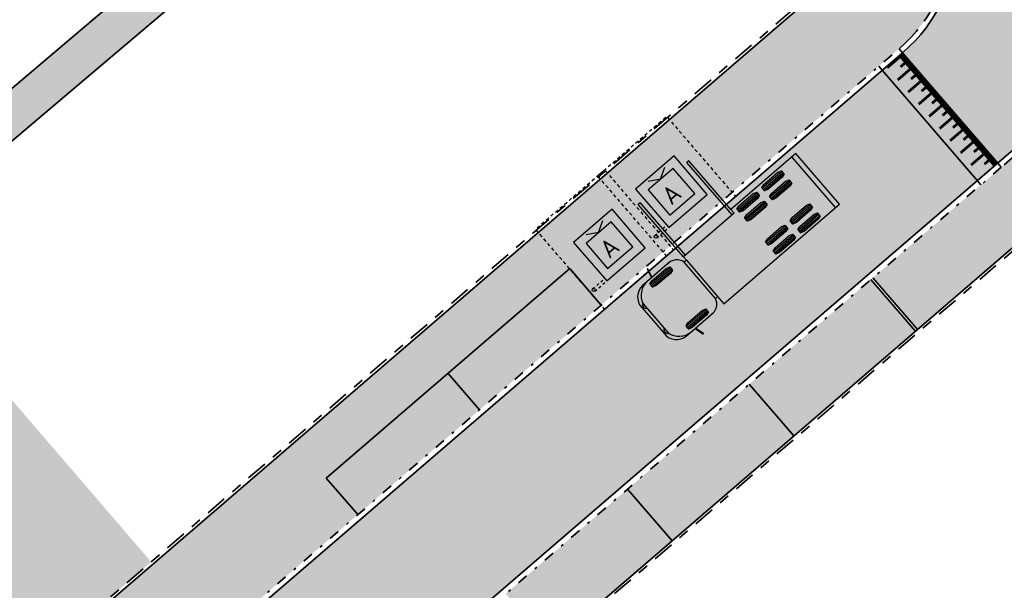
# Model space of a CAD drawing. Header units: metres. Extents: x 104290 to 104633, y 427843 to 428149.
# Tile 125 of 128: x 104465 to 104501, y 428083 to 428104. Entities that reach past the tile are written whole.
import ezdxf
from ezdxf.enums import TextEntityAlignment as Align

# ---------------------------------------------------------------- set-up
doc = ezdxf.new("R2010")
doc.units = ezdxf.units.M
for name, pattern in [('DASHED2', [0.375, 0.25, -0.125]), ('VH-GELEIDEBAND', [6, 2, -2, 0, -2]), ('VH-OPSLUITBAND', [10, 4, -2, 2, -2]), ('VH-TROTTOIRBAND', [15, 5, -2, 2, -2, 2, -2])]:
    doc.linetypes.add(name, pattern=pattern)
doc.layers.add('MOL JUIST', color=10, linetype='Continuous')
doc.layers.add('MOL voertuig', color=10, linetype='Continuous')
for name, color, linetype, lineweight in [('N-WE-GR-BEPLANTING_CULTUUR-V (Vaste planten)', 132, 'Continuous', 18), ('N-WE-VH-KANTOPSLUITING_GELEIDEBAND-G', 20, 'VH-GELEIDEBAND', 35), ('N-WE-VH-KANTOPSLUITING_OPSLUITBAND-G', 150, 'VH-OPSLUITBAND', 35), ('N-WE-VH-KANTOPSLUITING_TROTTOIRBAND-G', 210, 'VH-TROTTOIRBAND', 35), ('N-WE-VH-PLATEAU_TALUD-S', 7, 'Continuous', 25), ('N-WE-VH-VERHARDING-G', 7, 'Continuous', 35)]:
    doc.layers.add(name, color=color, linetype=linetype, lineweight=lineweight)
doc.layers.add('N-WE-GR-GRAS_KRUIDENRIJK-V', color=7, linetype='Continuous', lineweight=18, true_color=0xa5cd98)
doc.layers.add('N-WE-VH-VERHARDING_HALFVERHARDING-V', color=7, linetype='Continuous', lineweight=18, true_color=0xd7aa8c)
for name, color, linetype, true_color in [('N-WE-VH-VERHARDING-AP_PARKEERPLAATS', 7, 'Continuous', 0x889692), ('N-WE-VH-VERHARDING-AP_RIJBAAN-ELEMENT', 7, 'Continuous', 0x7f4f3f), ('N-WE-VH-VERHARDING-AP_VOETPAD', 7, 'Continuous', 0xdbdbdb)]:
    doc.layers.add(name, color=color, linetype=linetype, true_color=true_color)
doc.styles.add('NLCS-ISO', font='NLCS-ISO.ttf')

# ---------------------------------------------------------------- blocks, each defined once
blk = doc.blocks.new('*U1460')
for points, const_width in [([(-0.06347166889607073, -0.07727449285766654), (-4.274931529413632, 3.381931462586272)], 0.1999999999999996), ([(-4.255535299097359, 2.460115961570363), (-3.811295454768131, 3.00108819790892)], 0.0999999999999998), ([(-4.233529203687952, 2.959631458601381), (-4.043140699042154, 3.19147670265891)], 0.0999999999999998), ([(-3.791888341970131, 2.079285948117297), (-3.347648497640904, 2.620258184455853)], 0.0999999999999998), ([(-3.769882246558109, 2.578801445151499), (-3.579493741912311, 2.810646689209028)], 0.0999999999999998), ([(-3.328241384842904, 1.69845593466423), (-2.884001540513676, 2.239428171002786)], 0.0999999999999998), ([(-3.306235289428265, 2.197971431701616), (-3.115846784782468, 2.429816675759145)], 0.0999999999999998), ([(-2.864594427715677, 1.317625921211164), (-2.420354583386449, 1.85859815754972)], 0.0999999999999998), ([(-2.842588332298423, 1.817141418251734), (-2.652199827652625, 2.048986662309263)], 0.0999999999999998), ([(-2.400947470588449, 0.936795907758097), (-1.956707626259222, 1.477768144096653)], 0.0999999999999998), ([(-2.37894137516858, 1.436311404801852), (-2.188552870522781, 1.668156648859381)], 0.0999999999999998), ([(-1.937300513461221, 0.5559658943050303), (-1.493060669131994, 1.096938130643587)], 0.0999999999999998), ([(-1.915294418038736, 1.05548139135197), (-1.724905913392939, 1.287326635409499)], 0.0999999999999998), ([(-1.473653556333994, 0.1751358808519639), (-1.029413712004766, 0.7161081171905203)], 0.0999999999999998), ([(-1.451647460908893, 0.6746513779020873), (-1.261258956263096, 0.9064966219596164)], 0.0999999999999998), ([(-1.010006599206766, -0.2056941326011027), (-0.5657667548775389, 0.3352781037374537)], 0.0999999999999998), ([(-0.9880005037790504, 0.293821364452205), (-0.7976119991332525, 0.5256666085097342)], 0.0999999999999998), ([(-0.5463596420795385, -0.5865241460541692), (-0.1021197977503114, -0.04555190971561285)], 0.0999999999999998), ([(-0.5243535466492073, -0.08700864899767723), (-0.3339650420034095, 0.1448365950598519)], 0.0999999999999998)]:
    blk.add_lwpolyline(points, dxfattribs=dict(const_width=const_width))
for points in [[(0, 0), (-4.211459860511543, 3.459205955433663)], [(-0.634637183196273, -0.7728102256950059), (-4.846220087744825, 2.686408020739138)]]:
    blk.add_lwpolyline(points)
blk = doc.blocks.new('*U1465')
for p, q in [((-0.9499999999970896, 0), (-0.9499999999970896, -1.900000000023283)), ((0.9499999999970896, 0), (-0.9499999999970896, 0)), ((0.9499999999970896, -1.900000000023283), (0.9499999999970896, 0)), ((0.617500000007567, -0.3325000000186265), (-0.617500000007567, -0.3325000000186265)), ((-0.617500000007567, -0.3325000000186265), (-0.617500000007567, -1.567500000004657)), ((0, -0.3325000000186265), (-0.4113620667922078, -0.09500000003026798)), ((0, -0.3325000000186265), (0.4113620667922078, -0.09500000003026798)), ((0.617500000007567, -1.567500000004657), (0.617500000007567, -0.3325000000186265)), ((-0.617500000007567, -1.567500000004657), (0.617500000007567, -1.567500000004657)), ((-0.9499999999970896, -1.900000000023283), (0.9499999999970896, -1.900000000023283))]:
    blk.add_line(p, q)
at = {"linetype": 'DASHED2', "ltscale": 0.5, "flags": 128}
blk.add_lwpolyline([(1.699999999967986, -2.650000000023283), (-1.700000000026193, -2.650000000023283), (-1.699999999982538, 1.300000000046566), (1.700000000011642, 1.299999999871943)], close=True, dxfattribs=at)
at = {"linetype": 'DASHED2', "ltscale": 0.2, "flags": 128}
for points in [[(-1.539999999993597, -1.779999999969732), (-0.9499999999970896, -1.779999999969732)], [(-1.539999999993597, -1.899999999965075), (-0.9499999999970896, -1.899999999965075)]]:
    blk.add_lwpolyline(points, dxfattribs=at)
blk.add_circle((-1.539999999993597, -1.839999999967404), 0.06)
at = {"style": 'NLCS-ISO'}
blk.add_text('A', height=0.6650000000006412, dxfattribs=at).set_placement((-0.06300000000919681, -1.020000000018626), align=Align.MIDDLE_CENTER)
blk = doc.blocks.new('MOL voertuig')
at = {"linetype": 'Continuous'}
for p, q in [((-1.15288651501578, 1.658625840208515), (-1.061880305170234, 1.303461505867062)), ((-1.143334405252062, 1.671177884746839), (-1.143334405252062, 1.671177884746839)), ((-1.035356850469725, 1.300480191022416), (-1.128548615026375, 1.66330476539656)), ((-8.439999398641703, 1.301518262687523), (-8.441609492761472, -1.295567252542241)), ((-2.510109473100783, 1.301518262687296), (-8.439999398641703, 1.301518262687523)), ((-8.239999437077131, 1.301394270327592), (-8.2416095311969, -1.295691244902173)), ((-2.510261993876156, 0.9300751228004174), (-2.510109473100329, 1.301518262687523)), ((-1.061346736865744, 1.300490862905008), (-1.98670885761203, 1.300919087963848)), ((-1.061880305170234, 1.303461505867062), (-1.061346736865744, 1.300490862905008)), ((-0.7018997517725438, 1.300178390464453), (-1.035356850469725, 1.300480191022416)), ((-6.563512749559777, 1.015357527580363), (-7.57951266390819, 1.015774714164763)), ((-6.563486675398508, 1.078857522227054), (-7.579486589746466, 1.079274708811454)), ((-6.563460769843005, 1.141946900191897), (-7.579460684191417, 1.142364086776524)), ((-5.293512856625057, 1.014836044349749), (-6.309512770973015, 1.01525323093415)), ((-5.293486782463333, 1.07833603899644), (-6.309486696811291, 1.07875322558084)), ((-5.29346087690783, 1.141425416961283), (-6.309460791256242, 1.141842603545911)), ((-2.511024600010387, -0.9271460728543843), (-2.510261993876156, 0.9300751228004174)), ((-2.399702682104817, 0.9300297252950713), (-2.510261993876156, 0.9300751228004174)), ((-2.399749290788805, 0.930029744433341), (-2.400511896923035, -0.9271914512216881)), ((-0.8347695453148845, 1.01244830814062), (-1.850769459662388, 1.01286549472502)), ((-0.8347434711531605, 1.07594830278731), (-1.850743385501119, 1.076365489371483)), ((-0.8347173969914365, 1.139448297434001), (-1.850717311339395, 1.139865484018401)), ((0, 0), (0.0003288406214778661, 0.800845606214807)), ((-6.563700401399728, 0.5583575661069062), (-7.579700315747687, 0.5587747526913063)), ((-6.563674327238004, 0.6218575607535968), (-7.579674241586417, 0.6222747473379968)), ((-6.563648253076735, 0.6853575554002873), (-7.579648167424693, 0.6857747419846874)), ((-5.293700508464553, 0.5578360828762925), (-6.309700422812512, 0.5582532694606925)), ((-5.293674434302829, 0.621336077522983), (-6.309674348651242, 0.6217532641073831)), ((-5.29364836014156, 0.6848360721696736), (-6.309648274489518, 0.685253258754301)), ((-0.1371329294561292, -0.742832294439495), (-0.1365228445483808, 0.7429446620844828)), ((-0.0003288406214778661, -0.800845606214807), (0, 0)), ((-6.564208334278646, -0.6786423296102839), (-7.580208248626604, -0.6782251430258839)), ((-6.564182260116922, -0.6151423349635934), (-7.580182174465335, -0.6147251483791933)), ((-6.564156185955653, -0.5516423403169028), (-7.580156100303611, -0.5512251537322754)), ((-5.294208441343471, -0.6791638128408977), (-6.310208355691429, -0.6787466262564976)), ((-5.294182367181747, -0.6156638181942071), (-6.31018228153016, -0.6152466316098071)), ((-5.294156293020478, -0.5521638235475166), (-6.310156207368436, -0.5517466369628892)), ((-6.564395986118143, -1.135642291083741), (-7.580395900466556, -1.135225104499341)), ((-6.564369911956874, -1.07214229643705), (-7.580369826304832, -1.07172510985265)), ((-6.56434383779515, -1.00864230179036), (-7.580343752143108, -1.00822511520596)), ((-5.294396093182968, -1.136163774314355), (-6.310396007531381, -1.135746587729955)), ((-5.294370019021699, -1.072663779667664), (-6.310369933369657, -1.072246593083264)), ((-5.294343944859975, -1.009163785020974), (-6.310343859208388, -1.008746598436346)), ((-2.511095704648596, -1.100311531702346), (-2.511024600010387, -0.9271460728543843)), ((-2.511024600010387, -0.9271460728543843), (-2.400465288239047, -0.9271914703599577)), ((-0.8356527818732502, -1.138551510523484), (-1.851652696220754, -1.138134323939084)), ((-0.8356267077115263, -1.075051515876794), (-1.851626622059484, -1.074634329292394)), ((-0.8356006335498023, -1.011551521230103), (-1.85160054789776, -1.011134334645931)), ((-8.441609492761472, -1.295567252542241), (-5.111177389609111, -1.297631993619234)), ((-1.981211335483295, -1.299289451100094), (-1.062414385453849, -1.299618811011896)), ((-1.062950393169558, -1.302589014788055), (-1.154248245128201, -1.657678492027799)), ((-1.129914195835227, -1.662377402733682), (-1.03642449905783, -1.299629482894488)), ((-1.062414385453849, -1.299618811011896), (-1.062950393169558, -1.302589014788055)), ((-1.03642449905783, -1.299629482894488), (-0.702967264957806, -1.299601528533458)), ((-1.14470644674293, -1.670238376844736), (-1.14470644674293, -1.670238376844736))]:
    blk.add_line(p, q, dxfattribs=at)
at = {"linetype": 'Continuous', "flags": 128}
for points in [[(-6.56345413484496, 1.15810551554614), (-6.563519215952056, 0.9996095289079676), (-6.705778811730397, 0.951915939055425), (-7.437298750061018, 0.952216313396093), (-7.579519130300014, 1.000026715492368), (-7.579454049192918, 1.158522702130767), (-7.437194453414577, 1.20621629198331), (-6.705674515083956, 1.205915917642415)], [(-5.293454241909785, 1.157584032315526), (-5.293519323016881, 0.9990880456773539), (-5.435778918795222, 0.9513944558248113), (-6.167298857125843, 0.9516948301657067), (-6.309519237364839, 0.9995052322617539), (-6.309454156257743, 1.158001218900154), (-6.167194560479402, 1.205694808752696), (-5.435674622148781, 1.205394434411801)], [(-0.8347109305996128, 1.155196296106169), (-0.8347760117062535, 0.9967003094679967), (-0.977035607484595, 0.9490067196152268), (-1.708555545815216, 0.9493070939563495), (-1.850775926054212, 0.9971174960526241), (-1.850710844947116, 1.155613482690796), (-1.708451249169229, 1.203307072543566), (-0.9769313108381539, 1.203006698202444)], [(-6.563641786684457, 0.7011055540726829), (-6.563706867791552, 0.5426095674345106), (-6.705966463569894, 0.494915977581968), (-7.437486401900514, 0.495216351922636), (-7.579706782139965, 0.5430267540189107), (-7.579641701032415, 0.701522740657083), (-7.437382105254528, 0.7492163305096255), (-6.705862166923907, 0.7489159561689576)], [(-5.293641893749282, 0.7005840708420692), (-5.293706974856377, 0.5420880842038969), (-5.435966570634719, 0.4943944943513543), (-6.167486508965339, 0.4946948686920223), (-6.30970688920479, 0.5425052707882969), (-6.309641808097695, 0.7010012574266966), (-6.167382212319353, 0.7486948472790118), (-5.435862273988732, 0.7483944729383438)], [(-6.564149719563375, -0.5358943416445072), (-6.56421480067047, -0.6943903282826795), (-6.706474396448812, -0.7420839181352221), (-7.437994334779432, -0.7417835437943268), (-7.580214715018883, -0.6939731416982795), (-7.580149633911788, -0.5354771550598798), (-7.437890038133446, -0.4877835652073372), (-6.706370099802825, -0.4880839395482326)], [(-5.2941498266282, -0.536415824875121), (-5.294214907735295, -0.6949118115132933), (-5.436474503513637, -0.7426054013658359), (-6.167994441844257, -0.7423050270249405), (-6.310214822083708, -0.6944946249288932), (-6.310149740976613, -0.5359986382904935), (-6.167890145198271, -0.488305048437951), (-5.43637020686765, -0.4886054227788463)], [(-6.564337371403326, -0.9928943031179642), (-6.564402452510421, -1.151390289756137), (-6.706662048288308, -1.199083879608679), (-7.438181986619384, -1.198783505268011), (-7.58040236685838, -1.150973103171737), (-7.580337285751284, -0.9924771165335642), (-7.438077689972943, -0.9447835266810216), (-6.706557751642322, -0.9450839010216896)], [(-5.294337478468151, -0.993415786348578), (-5.294402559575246, -1.15191177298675), (-5.436662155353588, -1.199605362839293), (-6.168182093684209, -1.199304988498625), (-6.310402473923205, -1.15149458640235), (-6.310337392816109, -0.9929985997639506), (-6.168077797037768, -0.945305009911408), (-5.436557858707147, -0.9456053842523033)], [(-0.8355941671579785, -0.9958035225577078), (-0.8356592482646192, -1.154299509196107), (-0.9779188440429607, -1.20199309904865), (-1.709438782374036, -1.201692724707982), (-1.851659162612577, -1.15388232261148), (-1.851594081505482, -0.9953863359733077), (-1.70933448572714, -0.9476927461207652), (-0.9778145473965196, -0.9479931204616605)]]:
    blk.add_lwpolyline(points, close=True, dxfattribs=at)
at = {"linetype": 'Continuous'}
for points in [[(-5.111177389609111, -1.299243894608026), (-5.111177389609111, -1.09924389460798), (-2.511095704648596, -1.100311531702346)], [(-5.011177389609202, -1.0992849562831), (-5.011177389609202, -3.797632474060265)], [(-2.611177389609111, -1.100270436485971), (-2.611177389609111, -3.799244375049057)], [(-2.511177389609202, -1.100311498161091), (-2.511177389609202, -3.799244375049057)], [(-5.111177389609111, -1.299243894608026), (-5.111177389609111, -3.797632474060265)], [(-5.111177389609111, -3.797632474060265), (-5.011177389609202, -3.797632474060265)], [(-2.611177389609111, -3.797632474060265), (-2.511177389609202, -3.797632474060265)]]:
    blk.add_lwpolyline(points, dxfattribs=at)
for centre, radius, start, end in [((-1.140573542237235, 1.660216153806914), 0.01241524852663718, 14.40507361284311, 187.3594413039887), ((-1.918713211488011, 0.8097024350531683), 0.4959004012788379, 82.48758278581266, 165.9139499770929), ((-0.8359324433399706, 0.5829396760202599), 0.7174784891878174, 12.88589541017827, 90.40344312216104), ((-0.6282417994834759, 0.660315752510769), 0.644088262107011, 12.60240208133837, 96.56671388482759), ((-0.2041805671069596, 0.6402662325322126), 0.14868865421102, 297.0250593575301, 63.45347135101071), ((-0.8364108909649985, -0.5822529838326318), 0.7174784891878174, 269.5495036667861, 347.0670513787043), ((-0.2047063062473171, -0.6400983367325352), 0.14868865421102, 296.4994754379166, 62.92788743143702), ((-2.400003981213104, -0.9273738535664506), 0.0004960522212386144, 158.4280472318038, 201.5248995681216), ((-1.91937716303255, -0.8072592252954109), 0.4959004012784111, 194.0389968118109, 277.4653640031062), ((-0.628783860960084, -0.6597995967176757), 0.6440882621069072, 263.386232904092, 347.3505447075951), ((-1.14193658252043, -1.659278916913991), 0.01241524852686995, 172.5935054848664, 345.5478731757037)]:
    blk.add_arc(centre, radius, start, end, dxfattribs=at)

msp = doc.modelspace()

# ---------------------------------------------------------------- hatches: boundary and pattern name
at = {"layer": 'N-WE-GR-BEPLANTING_CULTUUR-V (Vaste planten)'}
h = msp.add_hatch(color=256, dxfattribs=at)
h.dxf.hatch_style = 1
h.paths.add_polyline_path([(104507.1261184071, 428100.2838254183, 0.0005730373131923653), (104505.875066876, 428101.4293960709, 0.1392257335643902), (104503.0008795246, 428100.0955363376), (104496.543722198, 428094.5322086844), (104498.208171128, 428092.6003417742)])
at = {"layer": 'N-WE-GR-GRAS_KRUIDENRIJK-V'}
h = msp.add_hatch(color=256, dxfattribs=at)
h.dxf.hatch_style = 1
h.paths.add_polyline_path([(104455.5167913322, 428087.834683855), (104463.3906042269, 428078.6183145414), (104462.2760187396, 428077.613681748), (104469.5845070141, 428083.9104951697), (104461.6566445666, 428093.1385335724)])
at = {"layer": 'N-WE-VH-VERHARDING-AP_PARKEERPLAATS'}
h = msp.add_hatch(color=256, dxfattribs=at)
h.dxf.hatch_style = 1
h.paths.add_polyline_path([(104486.3939044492, 428093.5091810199), (104485.2189993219, 428094.8728517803), (104480.6734301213, 428090.9565013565), (104481.8483352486, 428089.5928305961)])
h = msp.add_hatch(color=256, dxfattribs=at)
h.dxf.hatch_style = 1
h.paths.add_polyline_path([(104498.1324116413, 428092.5350692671), (104496.4679627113, 428094.4669361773), (104491.9223935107, 428090.5505857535), (104493.5868424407, 428088.6187188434)])
h = msp.add_hatch(color=256, dxfattribs=at)
h.dxf.hatch_style = 1
h.paths.add_polyline_path([(104481.8483352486, 428089.5928305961), (104480.6734301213, 428090.9565013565), (104476.1278609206, 428087.0401509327), (104477.302766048, 428085.6764801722)])
h = msp.add_hatch(color=256, dxfattribs=at)
h.dxf.hatch_style = 1
h.paths.add_polyline_path([(104487.3768243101, 428086.6342353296), (104489.0412732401, 428084.7023684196), (104493.5868424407, 428088.6187188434), (104491.9223935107, 428090.5505857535)])
h = msp.add_hatch(color=256, dxfattribs=at)
h.dxf.hatch_style = 1
h.paths.add_polyline_path([(104482.8312551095, 428082.7178849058), (104484.4957040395, 428080.7860179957), (104489.0412732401, 428084.7023684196), (104487.3768243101, 428086.6342353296)])
at = {"layer": 'N-WE-VH-VERHARDING-AP_RIJBAAN-ELEMENT'}
h = msp.add_hatch(color=256, dxfattribs=at)
h.dxf.hatch_style = 1
edge = h.paths.add_edge_path()
edge.add_line((104503.6650024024, 428120.9684945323), (104504.4267600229, 428121.6163574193))
edge.add_line((104504.4267600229, 428121.6163574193), (104501.9315948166, 428124.5484970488))
edge.add_line((104501.9315948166, 428124.5484970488), (104501.1630627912, 428123.8947204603))
edge.add_line((104501.1630627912, 428123.8947204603), (104497.8027992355, 428121.0216762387))
edge.add_arc((104501.7019259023, 428116.461324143), 6.000000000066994, 130.5306285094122, 228.3927539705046)
edge.add_arc((104493.7336765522, 428107.4887547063), 6.000000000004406, -49.25262298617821, 48.39275397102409, ccw=False)
edge.add_line((104497.6500269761, 428102.9431855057), (104496.8923649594, 428102.2905383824))
edge.add_line((104496.8923649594, 428102.2905383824), (104500.4497317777, 428098.1615236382))
edge.add_line((104500.4497317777, 428098.1615236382), (104501.2073786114, 428098.8142934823))
edge.add_line((104501.2073786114, 428098.8142934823), (104502.8703345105, 428100.247055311))
edge.add_arc((104506.7866849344, 428095.7014861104), 5.99999999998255, 47.23282290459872, 130.7473770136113, ccw=False)
edge.add_line((104510.8608101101, 428100.106199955), (104511.5948592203, 428099.4271035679))
edge.add_line((104511.5948592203, 428099.4271035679), (104514.2092097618, 428102.2534905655))
edge.add_line((104514.2092097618, 428102.2534905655), (104513.4750404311, 428102.9325580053))
edge.add_arc((104006.7206263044, 427555.0583304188), 746.3016853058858, 47.23282290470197, 48.26024810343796)
edge.add_arc((104507.5641290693, 428116.4081424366), 6.000000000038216, 130.5306285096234, 228.2602481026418, ccw=False)
h = msp.add_hatch(color=256, dxfattribs=at)
h.dxf.hatch_style = 1
h.paths.add_polyline_path([(104500.4497317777, 428098.1615236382), (104496.8924321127, 428102.2904604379), (104467.3125113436, 428076.8051295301), (104470.8698110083, 428072.67619273)])
at = {"layer": 'N-WE-VH-VERHARDING-AP_VOETPAD'}
h = msp.add_hatch(color=256, dxfattribs=at)
h.dxf.hatch_style = 1
edge = h.paths.add_edge_path()
edge.add_line((104369.3068702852, 427995.0058173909), (104370.4817754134, 427993.6421466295))
edge.add_line((104370.4817754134, 427993.6421466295), (104375.0273606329, 427997.5585108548))
edge.add_line((104375.0273606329, 427997.5585108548), (104373.8524555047, 427998.9221816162))
edge.add_line((104373.8524555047, 427998.9221816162), (104396.580301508, 428018.5039337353))
edge.add_line((104396.580301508, 428018.5039337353), (104397.7552066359, 428017.1402629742))
edge.add_line((104397.7552066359, 428017.1402629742), (104403.8159831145, 428022.3620786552))
edge.add_line((104403.8159831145, 428022.3620786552), (104402.6410779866, 428023.7257494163))
edge.add_line((104402.6410779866, 428023.7257494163), (104404.2237529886, 428025.0893432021))
edge.add_line((104404.2237529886, 428025.0893432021), (104405.3986581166, 428023.7256724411))
edge.add_line((104405.3986581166, 428023.7256724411), (104406.7623288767, 428024.9005775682))
edge.add_line((104406.7623288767, 428024.9005775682), (104405.5874237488, 428026.2642483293))
edge.add_line((104405.5874237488, 428026.2642483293), (104411.7322255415, 428031.5584581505))
edge.add_line((104411.7322255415, 428031.5584581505), (104412.9071306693, 428030.1947873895))
edge.add_line((104412.9071306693, 428030.1947873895), (104418.2103069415, 428034.7638733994))
edge.add_line((104418.2103069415, 428034.7638733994), (104417.0354018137, 428036.1275441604))
edge.add_line((104417.0354018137, 428036.1275441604), (104430.6721094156, 428047.8765954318))
edge.add_line((104430.6721094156, 428047.8765954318), (104431.8470145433, 428046.5129246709))
edge.add_line((104431.8470145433, 428046.5129246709), (104442.4533670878, 428055.6510966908))
edge.add_line((104442.4533670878, 428055.6510966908), (104441.2784619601, 428057.0147674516))
edge.add_line((104441.2784619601, 428057.0147674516), (104454.915169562, 428068.763818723))
edge.add_line((104454.915169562, 428068.763818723), (104456.0900746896, 428067.4001479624))
edge.add_line((104456.0900746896, 428067.4001479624), (104461.3932509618, 428071.9692339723))
edge.add_line((104461.3932509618, 428071.9692339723), (104460.2183458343, 428073.332904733))
edge.add_line((104460.2183458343, 428073.332904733), (104460.294105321, 428073.39817724))
edge.add_line((104460.294105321, 428073.39817724), (104463.431186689, 428076.1010092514))
edge.add_line((104463.431186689, 428076.1010092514), (104464.6060918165, 428074.7373384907))
edge.add_line((104464.6060918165, 428074.7373384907), (104465.9697625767, 428075.9122436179))
edge.add_line((104465.9697625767, 428075.9122436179), (104464.7948574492, 428077.2759143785))
edge.add_line((104464.7948574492, 428077.2759143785), (104470.8246846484, 428082.4710649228))
edge.add_line((104470.8246846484, 428082.4710649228), (104471.9995897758, 428081.1073941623))
edge.add_line((104471.9995897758, 428081.1073941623), (104477.302766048, 428085.6764801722))
edge.add_line((104477.302766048, 428085.6764801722), (104476.1278609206, 428087.0401509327))
edge.add_line((104476.1278609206, 428087.0401509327), (104485.2189993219, 428094.8728517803))
edge.add_line((104485.2189993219, 428094.8728517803), (104486.3939044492, 428093.5091810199))
edge.add_line((104486.3939044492, 428093.5091810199), (104497.5194819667, 428103.0947044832))
edge.add_arc((104493.7336765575, 428107.4887547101), 5.799999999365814, 310.7473770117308, 340.1075004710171)
edge.add_line((104499.1876060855, 428105.5152672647), (104496.1111653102, 428106.6332136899))
edge.add_line((104496.1111653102, 428106.6332136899), (104362.4663798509, 427991.4881594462))
edge.add_line((104362.4663798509, 427991.4881594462), (104363.641284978, 427990.1244886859))
edge.add_line((104363.641284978, 427990.1244886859), (104369.3068702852, 427995.0058173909))
at = {"layer": 'N-WE-VH-VERHARDING_HALFVERHARDING-V'}
msp.add_hatch(color=256, dxfattribs=at).paths.add_polyline_path([(104357.2694982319, 428005.2683268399), (104353.4055252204, 428001.8873812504), (104347.9246333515, 428001.0637241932), (104345.4765713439, 427998.884375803), (104290.0175551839, 427951.4619231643), (104290.9923924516, 427950.3218826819), (104346.4627818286, 427997.7540604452), (104348.5887680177, 427999.6466859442), (104354.0627518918, 428000.4693048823), (104356.6333889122, 428002.7185917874), (104364.5680971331, 427993.4309439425), (104365.7044993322, 427994.4100400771), (104357.7623373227, 428003.706412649), (104358.5784155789, 428004.4204746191), (104360.3165121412, 428010.0871242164), (104379.8701333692, 428026.8111363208), (104389.2493931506, 428034.9283431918), (104394.8534451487, 428035.7399318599), (104402.8386190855, 428026.4038826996), (104403.9750212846, 428027.3829788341), (104395.9952634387, 428036.723357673), (104399.8429505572, 428040.0372955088), (104407.8685183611, 428030.7223032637), (104408.9973859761, 428031.710124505), (104400.9795085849, 428041.0161907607), (104402.6765014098, 428046.5407444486), (104407.4108791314, 428050.6336991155), (104431.6469855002, 428071.1366591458), (104445.3687133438, 428083.156125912), (104447.119470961, 428084.710170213), (104452.5826117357, 428085.5643431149), (104454.251726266, 428087.006188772), (104462.2760187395, 428077.613681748), (104463.3906042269, 428078.6183145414), (104455.3868641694, 428087.9867647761), (104460.1741660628, 428092.1222212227), (104461.3553118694, 428097.0795779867), (104468.1405923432, 428102.8355625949), (104478.1743595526, 428111.3359737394), (104488.3975293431, 428120.1140205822), (104503.4439042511, 428132.9952969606), (104513.8785421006, 428141.8814954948), (104521.137429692, 428148.1518568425), (104520.1568814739, 428149.2869890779), (104512.9019874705, 428143.0200774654), (104502.4698816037, 428134.1360351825), (104487.4211910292, 428121.2527763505), (104477.2009646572, 428112.4772568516), (104467.1702460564, 428103.9794280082), (104460.0100935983, 428097.9054377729), (104458.8272246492, 428092.9408488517), (104451.9268482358, 428086.9800369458), (104446.4528869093, 428086.1241722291), (104444.3766407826, 428084.2812109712), (104430.6683384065, 428072.2735041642), (104406.4359552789, 428051.7736938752), (104401.3692549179, 428047.3934402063), (104399.6727047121, 428041.8703274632), (104394.2057972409, 428037.1617867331), (104388.5998244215, 428036.3499198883), (104378.891839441, 428027.94822037), (104359.3302370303, 428011.2173820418), (104359.0055604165, 428010.9283438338)])

# ---------------------------------------------------------------- linework, layer by layer
at = {"layer": 'N-WE-VH-KANTOPSLUITING_GELEIDEBAND-G', "ltscale": 0.2, "flags": 128}
for points in [[(104466.4243194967, 428076.3038786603), (104497.5194819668, 428103.0947044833)], [(104501.3379236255, 428098.6627745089), (104470.24276116, 428071.8719486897)]]:
    msp.add_lwpolyline(points, dxfattribs=at)
at = {"layer": 'N-WE-VH-KANTOPSLUITING_OPSLUITBAND-G', "ltscale": 0.2, "flags": 128}
for points in [[(104498.073484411, 428108.4558961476), (104355.9451625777, 427986.0016359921)], [(104507.2002948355, 428100.2157373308), (104476.9082075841, 428074.1168213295)]]:
    msp.add_lwpolyline(points, dxfattribs=at)
at = {"layer": 'N-WE-VH-KANTOPSLUITING_TROTTOIRBAND-G', "ltscale": 0.2, "flags": 128}
for points in [[(104497.5194819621, 428103.0947044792, 0.4538588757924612), (104497.5849970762, 428111.8254966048, -0.4549999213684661), (104497.6728283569, 428121.1736879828), (104501.800342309, 428124.702735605)], [(104520.2608410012, 428090.9818438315, 0.004411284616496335), (104510.7250059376, 428099.9593761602, 0.3814357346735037), (104503.0008795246, 428100.0955363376), (104501.3379236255, 428098.6627745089)]]:
    msp.add_lwpolyline(points, format="xyb", dxfattribs=at)
at = {"layer": 'N-WE-VH-VERHARDING-G'}
msp.add_line((104507.2023998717, 428100.3495476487), (104476.7671054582, 428074.127247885), dxfattribs=at)
at = {"layer": 'N-WE-VH-VERHARDING-G', "flags": 128}
for points in [[(104461.3553118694, 428097.0795779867), (104468.1405923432, 428102.8355625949), (104478.1743595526, 428111.3359737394), (104488.3975293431, 428120.1140205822), (104503.4439042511, 428132.9952969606), (104513.8785421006, 428141.8814954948), (104521.137429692, 428148.1518568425), (104520.1568814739, 428149.2869890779), (104512.9019874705, 428143.0200774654), (104502.4698816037, 428134.1360351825), (104487.4211910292, 428121.2527763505), (104477.2009646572, 428112.4772568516), (104467.1702460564, 428103.9794280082), (104460.0100935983, 428097.9054377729)], [(104498.2253676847, 428108.4547583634), (104356.08608714, 427985.9910564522)], [(104497.6500269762, 428102.9431855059), (104497.5194819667, 428103.0947044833)], [(104497.6500269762, 428102.9431855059), (104501.2073786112, 428098.814293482)], [(104496.8926508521, 428102.2902065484), (104496.7618870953, 428102.4419794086)], [(104496.8924321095, 428102.2904604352), (104500.4497837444, 428098.1615684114)], [(104501.2073786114, 428098.8142934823), (104501.3379236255, 428098.6627745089)], [(104500.4497317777, 428098.1615236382), (104500.5802748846, 428098.0100030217)], [(104485.2189993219, 428094.8728517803), (104476.1278609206, 428087.0401509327)], [(104485.2189993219, 428094.8728517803), (104486.3939044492, 428093.5091810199)], [(104498.1324116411, 428092.5350692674), (104496.4679627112, 428094.4669361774)], [(104498.2081711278, 428092.6003417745), (104496.5437221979, 428094.5322086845)], [(104480.6734301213, 428090.9565013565), (104481.8483352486, 428089.5928305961)], [(104493.5868424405, 428088.6187188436), (104491.9223935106, 428090.5505857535)], [(104476.1278609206, 428087.0401509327), (104477.302766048, 428085.6764801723)], [(104489.04127324, 428084.7023684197), (104487.37682431, 428086.6342353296)]]:
    msp.add_lwpolyline(points, dxfattribs=at)
msp.add_lwpolyline([(104471.1557138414, 427847.3355898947), (104471.1557138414, 427847.3355898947, 0.4576110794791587), (104472.4999570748, 427856.3165733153), (104361.4412205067, 427985.5890339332), (104497.6500269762, 428102.9431855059, 0.4538588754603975), (104497.7178012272, 428111.9750394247, -0.4549999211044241), (104497.8027992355, 428121.0216762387), (104501.9299581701, 428124.5504203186)], format="xyb", dxfattribs=at)
msp.add_lwpolyline([(104572.0947102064, 428036.2928369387, 0.004991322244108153), (104562.3747652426, 428047.4839419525, 0.007668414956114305), (104547.0115645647, 428064.293253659, 0.01713967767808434), (104510.8608101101, 428100.106199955, 0.3814357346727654), (104502.8703345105, 428100.247055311), (104373.6607324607, 427988.9232458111, 0.4137979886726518), (104373.0259607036, 427980.4677805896), (104427.5509177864, 427917.0006857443, 0.4130768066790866), (104435.9942359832, 427916.3443130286), (104571.756319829, 428032.0651941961, 0.4140097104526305)], format="xyb", close=True, dxfattribs=at)

# ---------------------------------------------------------------- block references
at = {"layer": 'MOL JUIST', "rotation": 40.74737701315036}
for p in [(104488.3978468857, 428098.4696468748), (104486.0796065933, 428096.4723081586)]:
    msp.add_blockref('*U1465', p, dxfattribs=at)
at = {"layer": 'MOL voertuig', "xscale": 0.9615110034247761, "yscale": 0.9615110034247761, "zscale": 0.9615110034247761, "rotation": 220.7473770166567}
msp.add_blockref('MOL voertuig', (104488.3301477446, 428092.934084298), dxfattribs=at)
at = {"layer": 'N-WE-VH-PLATEAU_TALUD-S', "xscale": -1, "rotation": 271.3484020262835}
msp.add_blockref('*U1460', (104497.6500269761, 428102.9431855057), dxfattribs=at)

doc.saveas('drawing.dxf')
